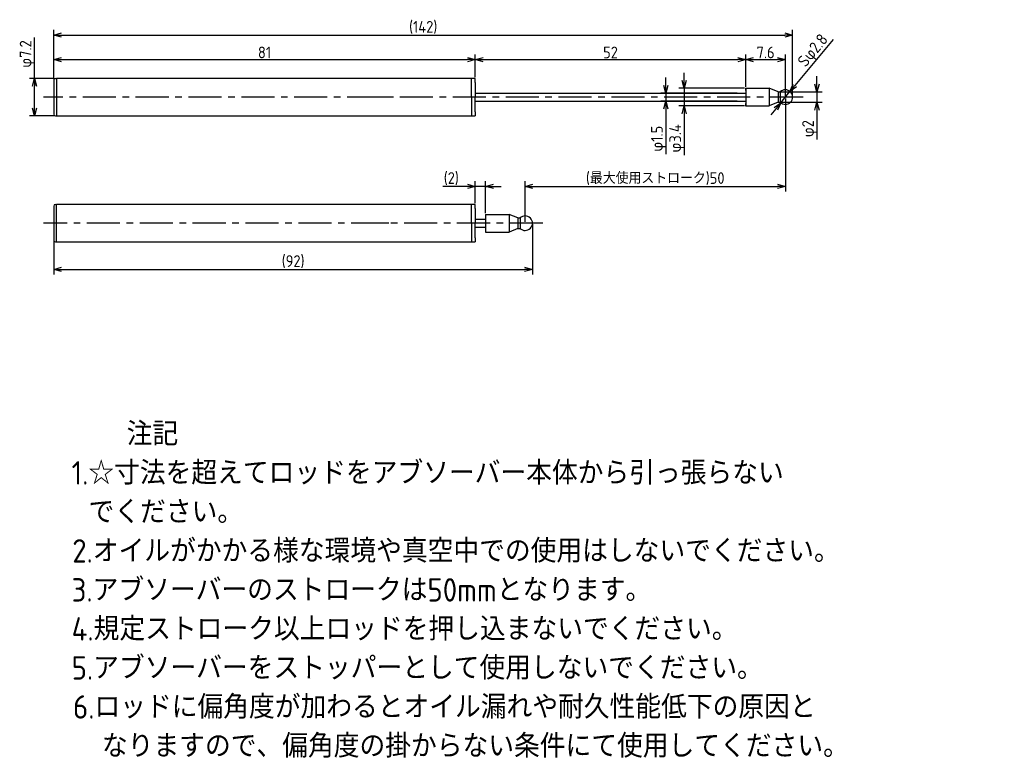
# Model space of a CAD drawing. Extents: x 93 to 283, y 72 to 215.
import ezdxf

# ---------------------------------------------------------------- set-up
doc = ezdxf.new("R2010")
doc.units = 0
doc.header["$LTSCALE"] = 0.2
doc.header["$MEASUREMENT"] = 0
doc.linetypes.add('CENTER', pattern=[50.8, 31.75, -6.35, 6.35, -6.35])
doc.layers.get('0').update_dxf_attribs({"linetype": 'CONTINUOUS'})
doc.layers.get('DEFPOINTS').update_dxf_attribs({"linetype": 'CONTINUOUS'})
for name, color, linetype in [('18-0-CON', 3, 'CONTINUOUS'), ('18-2-CEN', 1, 'CENTER'), ('35-0-CON', 7, 'CONTINUOUS')]:
    doc.layers.add(name, color=color, linetype=linetype)
doc.styles.add('DIMENSION', font='isocp.shx', dxfattribs={"bigfont": 'bigfont.shx'})
doc.styles.get("Standard").update_dxf_attribs({"font": 'isocp.shx', "bigfont": 'bigfont.shx'})
doc.dimstyles.new('外形図_部品図', dxfattribs={"dimscale": 0, "dimtxt": 4.5, "dimasz": 3, "dimexe": 2, "dimexo": 0.5, "dimgap": 0.5, "dimtad": 1, "dimdsep": 46, "dimtxsty": 'STANDARD', "dimcen": 2.5, "dimclrd": 161, "dimclre": 161, "dimclrt": 161, "dimadec": 0, "dimazin": 0, "dimtm": 1e-09, "dimtfac": 0.6, "dimtmove": 2, "dimatfit": 3, "dimfxl": 1, "dimtolj": 1, "dimarcsym": 0})

# ---------------------------------------------------------------- blocks, each defined once
blk = doc.blocks.new('_OPEN30')
at = {"color": 0, "linetype": 'ByBlock'}
for p, q in [((-1, 0.27), (0, 0)), ((0, 0), (-1, -0.27)), ((0, 0), (-1, 0))]:
    blk.add_line(p, q, dxfattribs=at)
blk = doc.blocks.new('*D196')
at = {"layer": '18-0-CON', "color": 161, "lineweight": -2}
for p, q in [((100, 203.55), (100, 208.22)), ((181, 203.85), (181, 208.22)), ((101.5, 207.22), (179.5, 207.22))]:
    blk.add_line(p, q, dxfattribs=at)
at = {"layer": 'DEFPOINTS', "color": 0}
for p in [(181, 207.22), (100, 203.3), (181, 203.6)]:
    blk.add_point(p, dxfattribs=at)
at = {"layer": '18-0-CON', "color": 161, "lineweight": -2, "xscale": 1.499999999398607, "yscale": 1.499999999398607, "zscale": 1.499999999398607, "rotation": 180}
blk.add_blockref('_OPEN30', (100, 207.22), dxfattribs=at)
at = {"layer": '18-0-CON', "color": 161, "lineweight": -2, "xscale": 1.499999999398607, "yscale": 1.499999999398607, "zscale": 1.499999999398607}
blk.add_blockref('_OPEN30', (181, 207.22), dxfattribs=at)
at = {"layer": '18-0-CON', "color": 161, "insert": (140.5, 208.59), "char_height": 2.25, "attachment_point": 5, "style": 'DIMENSION'}
blk.add_mtext('\\A1;81', dxfattribs=at)
blk = doc.blocks.new('*D197')
at = {"layer": '18-0-CON', "color": 161, "lineweight": -2}
for p, q in [((181, 203.85), (181, 208.22)), ((233, 201.95), (233, 208.22)), ((182.5, 207.22), (231.5, 207.22))]:
    blk.add_line(p, q, dxfattribs=at)
at = {"layer": 'DEFPOINTS', "color": 0}
for p in [(233, 207.22), (181, 203.6), (233, 201.7)]:
    blk.add_point(p, dxfattribs=at)
at = {"layer": '18-0-CON', "color": 161, "lineweight": -2, "xscale": 1.499999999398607, "yscale": 1.499999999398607, "zscale": 1.499999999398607, "rotation": 180}
blk.add_blockref('_OPEN30', (181, 207.22), dxfattribs=at)
at = {"layer": '18-0-CON', "color": 161, "lineweight": -2, "xscale": 1.499999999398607, "yscale": 1.499999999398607, "zscale": 1.499999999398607}
blk.add_blockref('_OPEN30', (233, 207.22), dxfattribs=at)
at = {"layer": '18-0-CON', "color": 161, "insert": (207, 208.59), "char_height": 2.25, "attachment_point": 5, "style": 'DIMENSION'}
blk.add_mtext('\\A1;52', dxfattribs=at)
blk = doc.blocks.new('*D195')
at = {"layer": '18-0-CON', "color": 161, "lineweight": -2}
for p, q in [((100, 203.55), (100, 212.93)), ((242, 200.25), (242, 212.93)), ((101.5, 211.93), (240.5, 211.93))]:
    blk.add_line(p, q, dxfattribs=at)
at = {"layer": 'DEFPOINTS', "color": 0}
for p in [(242, 211.93), (100, 203.3), (242, 200)]:
    blk.add_point(p, dxfattribs=at)
at = {"layer": '18-0-CON', "color": 161, "lineweight": -2, "xscale": 1.499999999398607, "yscale": 1.499999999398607, "zscale": 1.499999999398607, "rotation": 180}
blk.add_blockref('_OPEN30', (100, 211.93), dxfattribs=at)
at = {"layer": '18-0-CON', "color": 161, "lineweight": -2, "xscale": 1.499999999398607, "yscale": 1.499999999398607, "zscale": 1.499999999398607}
blk.add_blockref('_OPEN30', (242, 211.93), dxfattribs=at)
at = {"layer": '18-0-CON', "color": 161, "insert": (171, 213.41), "char_height": 2.25, "attachment_point": 5, "style": 'DIMENSION'}
blk.add_mtext('\\A1;(142)', dxfattribs=at)
blk = doc.blocks.new('*D194')
at = {"layer": '18-0-CON', "color": 161, "lineweight": -2}
for p, q in [((96.3, 203.6), (96.3, 211.47)), ((100.05, 203.6), (95.3, 203.6)), ((96.3, 197.9), (96.3, 202.1)), ((100.05, 196.4), (95.3, 196.4))]:
    blk.add_line(p, q, dxfattribs=at)
at = {"layer": 'DEFPOINTS', "color": 0}
for p in [(100.3, 203.6), (96.3, 196.4), (100.3, 196.4)]:
    blk.add_point(p, dxfattribs=at)
at = {"layer": '18-0-CON', "color": 161, "lineweight": -2, "xscale": 1.499999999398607, "yscale": 1.499999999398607, "zscale": 1.499999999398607}
for p, rotation in [((96.3, 203.6), 90), ((96.3, 196.4), 270)]:
    blk.add_blockref('_OPEN30', p, dxfattribs=dict(at, rotation=rotation))
at = {"layer": '18-0-CON', "color": 161, "insert": (94.92, 208.29), "char_height": 2.25, "attachment_point": 5, "rotation": 90, "style": 'DIMENSION'}
blk.add_mtext('\\A2;φ7.2', dxfattribs=at)
blk = doc.blocks.new('*D202')
at = {"layer": '18-0-CON', "color": 161, "lineweight": -2}
for p, q in [((217.64, 202.25), (217.64, 203.75)), ((231.31, 200.75), (216.64, 200.75)), ((217.64, 200.75), (217.64, 199.25)), ((231.31, 199.25), (216.64, 199.25)), ((217.64, 197.75), (217.64, 189.06))]:
    blk.add_line(p, q, dxfattribs=at)
at = {"layer": 'DEFPOINTS', "color": 0}
for p in [(231.56, 200.75), (217.64, 199.25), (231.56, 199.25)]:
    blk.add_point(p, dxfattribs=at)
at = {"layer": '18-0-CON', "color": 161, "lineweight": -2, "xscale": 1.499999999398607, "yscale": 1.499999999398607, "zscale": 1.499999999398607}
for p, rotation in [((217.64, 200.75), 270), ((217.64, 199.25), 90)]:
    blk.add_blockref('_OPEN30', p, dxfattribs=dict(at, rotation=rotation))
at = {"layer": '18-0-CON', "color": 161, "insert": (216.26, 192), "char_height": 2.25, "attachment_point": 5, "rotation": 90, "style": 'DIMENSION'}
blk.add_mtext('\\A1;φ1.5', dxfattribs=at)
blk = doc.blocks.new('*D201')
at = {"layer": '18-0-CON', "color": 161, "lineweight": -2}
for p, q in [((233, 201.95), (233, 208.22)), ((240.6, 200.25), (240.6, 208.22)), ((234.5, 207.22), (239.1, 207.22))]:
    blk.add_line(p, q, dxfattribs=at)
at = {"layer": 'DEFPOINTS', "color": 0}
for p in [(240.6, 207.22), (233, 201.7), (240.6, 200)]:
    blk.add_point(p, dxfattribs=at)
at = {"layer": '18-0-CON', "color": 161, "lineweight": -2, "xscale": 1.499999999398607, "yscale": 1.499999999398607, "zscale": 1.499999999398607, "rotation": 180}
blk.add_blockref('_OPEN30', (233, 207.22), dxfattribs=at)
at = {"layer": '18-0-CON', "color": 161, "lineweight": -2, "xscale": 1.499999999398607, "yscale": 1.499999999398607, "zscale": 1.499999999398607}
blk.add_blockref('_OPEN30', (240.6, 207.22), dxfattribs=at)
at = {"layer": '18-0-CON', "color": 161, "insert": (236.8, 208.59), "char_height": 2.25, "attachment_point": 5, "style": 'DIMENSION'}
blk.add_mtext('\\A1;7.6', dxfattribs=at)
blk = doc.blocks.new('*D200')
at = {"layer": '18-0-CON', "color": 161, "lineweight": -2}
for p, q in [((249.8, 211.11), (242.45, 202.23)), ((239.71, 198.92), (241.49, 201.08)), ((238.75, 197.77), (237.79, 196.61))]:
    blk.add_line(p, q, dxfattribs=at)
at = {"layer": 'DEFPOINTS', "color": 0}
for p in [(241.49, 201.08), (239.71, 198.92)]:
    blk.add_point(p, dxfattribs=at)
at = {"layer": '18-0-CON', "color": 161, "lineweight": -2, "xscale": 1.499999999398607, "yscale": 1.499999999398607, "zscale": 1.499999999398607}
for p, rotation in [((241.49, 201.08), 230.3684477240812), ((239.71, 198.92), 50.36844772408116)]:
    blk.add_blockref('_OPEN30', p, dxfattribs=dict(at, rotation=rotation))
at = {"layer": '18-0-CON', "color": 161, "insert": (246.11, 208.81), "char_height": 2.25, "attachment_point": 5, "rotation": 50.3684, "style": 'DIMENSION'}
blk.add_mtext('\\A2;Sφ2.8', dxfattribs=at)
blk = doc.blocks.new('*D199')
at = {"layer": '18-0-CON', "color": 161, "lineweight": -2}
for p, q in [((221.15, 203.2), (221.15, 204.7)), ((232.75, 201.7), (220.15, 201.7)), ((221.15, 201.7), (221.15, 198.3)), ((232.75, 198.3), (220.15, 198.3)), ((221.15, 196.8), (221.15, 188.84))]:
    blk.add_line(p, q, dxfattribs=at)
at = {"layer": 'DEFPOINTS', "color": 0}
for p in [(233, 201.7), (221.15, 198.3), (233, 198.3)]:
    blk.add_point(p, dxfattribs=at)
at = {"layer": '18-0-CON', "color": 161, "lineweight": -2, "xscale": 1.499999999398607, "yscale": 1.499999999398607, "zscale": 1.499999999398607}
for p, rotation in [((221.15, 201.7), 270), ((221.15, 198.3), 90)]:
    blk.add_blockref('_OPEN30', p, dxfattribs=dict(at, rotation=rotation))
at = {"layer": '18-0-CON', "color": 161, "insert": (219.77, 192.07), "char_height": 2.25, "attachment_point": 5, "rotation": 90, "style": 'DIMENSION'}
blk.add_mtext('\\A1;φ3.4', dxfattribs=at)
blk = doc.blocks.new('*D198')
at = {"layer": '18-0-CON', "color": 161, "lineweight": -2}
for p, q in [((246.68, 202.5), (246.68, 204)), ((239.44, 201), (247.68, 201)), ((246.68, 201), (246.68, 199)), ((239.44, 199), (247.68, 199)), ((246.68, 197.5), (246.68, 191.88))]:
    blk.add_line(p, q, dxfattribs=at)
at = {"layer": 'DEFPOINTS', "color": 0}
for p in [(239.19, 201), (239.19, 199), (246.68, 199)]:
    blk.add_point(p, dxfattribs=at)
at = {"layer": '18-0-CON', "color": 161, "lineweight": -2, "xscale": 1.499999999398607, "yscale": 1.499999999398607, "zscale": 1.499999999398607}
for p, rotation in [((246.68, 201), 270), ((246.68, 199), 90)]:
    blk.add_blockref('_OPEN30', p, dxfattribs=dict(at, rotation=rotation))
at = {"layer": '18-0-CON', "color": 161, "insert": (245.3, 193.94), "char_height": 2.25, "attachment_point": 5, "rotation": 90, "style": 'DIMENSION'}
blk.add_mtext('\\A1;φ2', dxfattribs=at)
blk = doc.blocks.new('*U112')
at = {"layer": '18-0-CON'}
for s, p in [('\u3000\u3000注記', (14.68, 121.86)), ('1.☆寸法を超えてロッドをアブソーバー本体から引っ張らない', (14, 114.36)), (' でください。', (14.68, 106.86)), ('2.オイルがかかる様な環境や真空中での使用はしないでください。', (14.12, 99.36)), ('3.アブソーバーのストロークは50mmとなります。', (14, 91.86)), ('4.規定ストローク以上ロッドを押し込まないでください。', (14, 84.36)), ('5.アブソーバーをストッパーとして使用しないでください。', (14, 76.86)), ('6.ロッドに偏角度が加わるとオイル漏れや耐久性能低下の原因と', (14.27, 69.36)), ('  なりますので、偏角度の掛からない条件にて使用してください。', (14.68, 61.86))]:
    blk.add_text(s, height=4.5, dxfattribs=at).set_placement(p)
blk = doc.blocks.new('*D203')
at = {"layer": '18-0-CON', "color": 161, "lineweight": -2}
for p, q in [((240.6, 199.75), (240.6, 181.84)), ((190.6, 176.01), (190.6, 183.84)), ((192.1, 182.84), (239.1, 182.84))]:
    blk.add_line(p, q, dxfattribs=at)
at = {"layer": 'DEFPOINTS', "color": 0}
for p in [(240.6, 200), (240.6, 182.84), (190.6, 175.76)]:
    blk.add_point(p, dxfattribs=at)
at = {"layer": '18-0-CON', "color": 161, "lineweight": -2, "xscale": 1.500000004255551, "yscale": 1.500000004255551, "zscale": 1.500000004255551, "rotation": 180}
blk.add_blockref('_OPEN30', (190.6, 182.84), dxfattribs=at)
at = {"layer": '18-0-CON', "color": 161, "lineweight": -2, "xscale": 1.500000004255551, "yscale": 1.500000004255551, "zscale": 1.500000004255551}
blk.add_blockref('_OPEN30', (240.6, 182.84), dxfattribs=at)
at = {"layer": '18-0-CON', "color": 161, "insert": (215.6, 184.33), "char_height": 2.25, "attachment_point": 5, "style": 'DIMENSION'}
blk.add_mtext('\\A1;(最大使用ストローク)50', dxfattribs=at)
blk = doc.blocks.new('*D204')
at = {"layer": '18-0-CON', "color": 161, "lineweight": -2}
for p, q in [((181, 179.61), (181, 183.84)), ((183, 177.71), (183, 183.84)), ((179.5, 182.84), (174.8, 182.84)), ((183, 182.84), (181, 182.84)), ((184.5, 182.84), (186, 182.84))]:
    blk.add_line(p, q, dxfattribs=at)
at = {"layer": 'DEFPOINTS', "color": 0}
for p in [(183, 182.84), (181, 179.36), (183, 177.46)]:
    blk.add_point(p, dxfattribs=at)
at = {"layer": '18-0-CON', "color": 161, "lineweight": -2, "xscale": 1.500000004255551, "yscale": 1.500000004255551, "zscale": 1.500000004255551}
blk.add_blockref('_OPEN30', (181, 182.84), dxfattribs=at)
at = {"layer": '18-0-CON', "color": 161, "lineweight": -2, "xscale": 1.500000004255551, "yscale": 1.500000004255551, "zscale": 1.500000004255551, "rotation": 180}
blk.add_blockref('_OPEN30', (183, 182.84), dxfattribs=at)
at = {"layer": '18-0-CON', "color": 161, "insert": (176.4, 184.33), "char_height": 2.25, "attachment_point": 5, "style": 'DIMENSION'}
blk.add_mtext('\\A1;(2)', dxfattribs=at)
blk = doc.blocks.new('*D205')
at = {"layer": '18-0-CON', "color": 161, "lineweight": -2}
for p, q in [((192, 175.56), (192, 165.88)), ((100, 172.21), (100, 165.88)), ((101.5, 166.88), (190.5, 166.88))]:
    blk.add_line(p, q, dxfattribs=at)
at = {"layer": 'DEFPOINTS', "color": 0}
for p in [(192, 175.81), (100, 172.46), (192, 166.88)]:
    blk.add_point(p, dxfattribs=at)
at = {"layer": '18-0-CON', "color": 161, "lineweight": -2, "xscale": 1.500000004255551, "yscale": 1.500000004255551, "zscale": 1.500000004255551, "rotation": 180}
blk.add_blockref('_OPEN30', (100, 166.88), dxfattribs=at)
at = {"layer": '18-0-CON', "color": 161, "lineweight": -2, "xscale": 1.500000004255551, "yscale": 1.500000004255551, "zscale": 1.500000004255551}
blk.add_blockref('_OPEN30', (192, 166.88), dxfattribs=at)
at = {"layer": '18-0-CON', "color": 161, "insert": (146, 168.36), "char_height": 2.25, "attachment_point": 5, "style": 'DIMENSION'}
blk.add_mtext('\\A1;(92)', dxfattribs=at)

msp = doc.modelspace()

# ---------------------------------------------------------------- linework, layer by layer
at = {"layer": '18-2-CEN'}
for p, q in [((244.00005, 200), (98.00145, 200)), ((164.40005, 200), (156.90005, 200)), ((194.00005, 175.75896), (98.00145, 175.75896)), ((164.40005, 175.75896), (156.90005, 175.75896))]:
    msp.add_line(p, q, dxfattribs=at)
at = {"layer": '35-0-CON'}
for p, q in [((100, 203.3), (100, 196.7)), ((100.3, 203.6), (100.5, 203.6)), ((181.00005, 203.6), (100.5, 203.6)), ((100.5, 203.6), (100.5, 203.4)), ((100.5, 203.6), (100.5, 196.4)), ((180.30005, 200), (180.30005, 203.6)), ((181.00005, 202.8), (181.00005, 203.6)), ((181.00005, 202.8), (181.00005, 200)), ((181.00005, 200.75), (233.00005, 200.75)), ((232.95005, 201.65), (232.95005, 201.3)), ((233.00005, 201.7), (237.50005, 201.7)), ((233.00005, 201.7), (233.00005, 198.3)), ((233.00005, 201.7), (233.00005, 201.7)), ((233.00005, 201.25), (233.00005, 201.25)), ((239.19, 201), (237.50005, 201.7)), ((237.50005, 201.7), (237.50005, 198.3)), ((239.19, 201), (239.6202, 201)), ((239.19, 201), (239.19, 199)), ((239.6202, 201), (239.62031, 199)), ((180.30005, 200), (180.30005, 196.4)), ((181.00005, 197.2), (181.00005, 200)), ((181.00005, 199.25), (233.00005, 199.25)), ((239.19, 199), (237.50005, 198.3)), ((239.19, 199), (239.62031, 199)), ((181.00005, 197.2), (181.00005, 196.4)), ((232.95005, 198.7), (232.95005, 198.35)), ((233.00005, 198.3), (237.50005, 198.3)), ((233.00005, 198.3), (233.00005, 198.3)), ((100.3, 196.4), (100.5, 196.4)), ((100.50005, 196.4), (181.00005, 196.4)), ((100, 179.05896), (100, 172.45896)), ((100.3, 179.35896), (100.5, 179.35896)), ((181.00005, 179.35896), (100.5, 179.35896)), ((100.5, 172.15896), (100.5, 179.35896)), ((180.30005, 175.75896), (180.30005, 179.35896)), ((181.00005, 178.55896), (181.00005, 179.35896)), ((181.00005, 178.55896), (181.00005, 175.75896)), ((181.00005, 176.50896), (183.00005, 176.50896)), ((182.95005, 177.40896), (182.95005, 177.05896)), ((183.00005, 177.45896), (187.50005, 177.45896)), ((183.00005, 177.45896), (183.00005, 174.05896)), ((183.00005, 177.45896), (183.00005, 177.45896)), ((183.00005, 177.00896), (183.00005, 177.00896)), ((189.19, 176.75896), (187.50005, 177.45896)), ((187.50005, 177.45896), (187.50005, 174.05896)), ((189.19, 176.75896), (189.6202, 176.75896)), ((189.19, 176.75896), (189.19, 174.75896)), ((189.6202, 176.75896), (189.62031, 174.75896)), ((180.30005, 175.75896), (180.30005, 172.15896)), ((181.00005, 172.95896), (181.00005, 175.75896)), ((181.00005, 175.00896), (183.00005, 175.00896)), ((182.95005, 174.45896), (182.95005, 174.10896)), ((189.19, 174.75896), (187.50005, 174.05896)), ((189.19, 174.75896), (189.62031, 174.75896)), ((181.00005, 172.95896), (181.00005, 172.15896)), ((183.00005, 174.05896), (187.50005, 174.05896)), ((183.00005, 174.05896), (183.00005, 174.05896)), ((100.3, 172.15896), (100.5, 172.15896)), ((100.50005, 172.15896), (181.00005, 172.15896))]:
    msp.add_line(p, q, dxfattribs=at)
for centre, radius, start, end in [((100.3, 203.3), 0.3, 90, 180), ((233.00005, 201.65), 0.05, 90, 180), ((233.00005, 201.3), 0.05, 180, 270), ((240.60005, 200.00005), 1.4, 225.5878791, 134.4184965), ((233.00005, 198.7), 0.05, 90, 180), ((233.00005, 198.35), 0.05, 180, 270), ((100.3, 196.7), 0.3, 180, 270), ((100.3, 179.05896), 0.3, 90, 180), ((183.00005, 177.40896), 0.05, 90, 180), ((183.00005, 177.05896), 0.05, 180, 270), ((190.60005, 175.75902), 1.4, 225.5878791, 134.4184965), ((183.00005, 174.45896), 0.05, 90, 180), ((183.00005, 174.10896), 0.05, 180, 270), ((100.3, 172.45896), 0.3, 180, 270)]:
    msp.add_arc(centre, radius, start, end, dxfattribs=at)

# ---------------------------------------------------------------- block references
at = {"layer": '18-0-CON'}
msp.add_blockref('*U112', (89.42804, 11.13651), dxfattribs=at)

# ---------------------------------------------------------------- dimensions: what is measured, and where the dimension line sits
for base, p1, p2, override, picture, middle in [((242.00005, 211.92515), (100, 203.3), (242.00005, 200.00013), {"dimscale": 0.5, "dimtad": 3, "dimpost": '(<>)', "dimtxsty": 'DIMENSION', "dimblk1": 'OPEN30', "dimblk2": 'OPEN30', "dimsah": 1}, '*D195', (171.00003, 213.41265)), ((181.00005, 207.21523), (100, 203.3), (181.00005, 203.6), {"dimscale": 0.5, "dimtad": 3, "dimtxsty": 'DIMENSION', "dimblk1": 'OPEN30', "dimblk2": 'OPEN30', "dimsah": 1}, '*D196', (140.50003, 208.59023)), ((233.00005, 207.21523), (181.00005, 203.6), (233.00005, 201.7), {"dimscale": 0.5, "dimtad": 3, "dimpost": '<>', "dimtxsty": 'DIMENSION', "dimblk1": 'OPEN30', "dimblk2": 'OPEN30', "dimsah": 1}, '*D197', (207.00005, 208.59045)), ((240.60005, 207.21523), (233.00005, 201.7), (240.60005, 200.00005), {"dimscale": 0.5, "dimtad": 3, "dimtxsty": 'DIMENSION', "dimblk1": 'OPEN30', "dimblk2": 'OPEN30', "dimsah": 1}, '*D201', (236.80005, 208.59023)), ((240.60005, 182.83809), (190.60005, 175.75902), (240.60005, 200.00005), {"dimscale": 0.5, "dimtad": 3, "dimdec": 4, "dimpost": '(最大使用ストローク)<>', "dimtxsty": 'DIMENSION', "dimblk": 'OPEN30', "dimtdec": 4, "dimtmove": 0, "dimtzin": 0}, '*D203', (215.60005, 184.32559)), ((191.99913, 166.8762), (100, 172.45896), (191.99913, 175.80998), {"dimscale": 0.5, "dimtad": 3, "dimdec": 1, "dimpost": '(<>)', "dimtxsty": 'DIMENSION', "dimblk": 'OPEN30', "dimtdec": 4, "dimtmove": 0, "dimtzin": 0}, '*D205', (145.99956, 168.36424))]:
    dim = msp.add_linear_dim(base=base, p1=p1, p2=p2, dimstyle='外形図_部品図', override=override, dxfattribs=at)
    dim.commit()
    dim.dimension.update_dxf_attribs({"geometry": picture, "text_midpoint": middle})
dim = msp.add_diameter_dim_2p(p1=(239.70707, 198.92183), p2=(241.49304, 201.07828), dimstyle='外形図_部品図', override={"dimscale": 0.5, "dimtad": 3, "dimpost": 'Sφ<>', "dimtxsty": 'DIMENSION', "dimblk1": 'OPEN30', "dimblk2": 'OPEN30', "dimsah": 1, "dimtp": 0.05, "dimtm": 0.05, "dimtmove": 0, "dimtolj": 2}, dxfattribs=at)
dim.commit()
dim.dimension.update_dxf_attribs({"geometry": '*D200', "text_midpoint": (247.17075, 207.93376), "dimtype": 163})
for base, p1, p2, override, picture, middle in [((96.2972, 196.4), (100.3, 203.6), (100.3, 196.4), {"dimscale": 0.5, "dimtad": 3, "dimpost": 'φ<>', "dimtxsty": 'DIMENSION', "dimblk1": 'OPEN30', "dimblk2": 'OPEN30', "dimsah": 1, "dimtp": 0.1, "dimtm": 0.3, "dimtmove": 0, "dimtolj": 2}, '*D194', (96.2972, 208.28632)), ((221.14674, 198.3), (233.00005, 201.7), (233.00005, 198.3), {"dimscale": 0.5, "dimtad": 3, "dimpost": 'φ<>', "dimtxsty": 'DIMENSION', "dimblk1": 'OPEN30', "dimblk2": 'OPEN30', "dimsah": 1, "dimtmove": 0}, '*D199', (221.14674, 192.06875)), ((217.63713, 199.25), (231.55552, 200.75), (231.55552, 199.25), {"dimscale": 0.5, "dimtad": 3, "dimpost": 'φ<>', "dimtxsty": 'DIMENSION', "dimblk1": 'OPEN30', "dimblk2": 'OPEN30', "dimsah": 1, "dimtm": 0.05, "dimtmove": 0}, '*D202', (217.63713, 192.0043)), ((246.67986, 199), (239.19, 201), (239.19, 199), {"dimscale": 0.5, "dimtad": 3, "dimpost": 'φ<>', "dimtxsty": 'DIMENSION', "dimblk1": 'OPEN30', "dimblk2": 'OPEN30', "dimsah": 1, "dimtmove": 0}, '*D198', (246.67986, 193.93868))]:
    dim = msp.add_linear_dim(base=base, p1=p1, p2=p2, angle=90, dimstyle='外形図_部品図', override=override, dxfattribs=at)
    dim.commit()
    dim.dimension.update_dxf_attribs({"geometry": picture, "text_midpoint": middle, "dimtype": 160})
dim = msp.add_linear_dim(base=(183.00005, 182.83809), p1=(181.00005, 179.35896), p2=(183.00005, 177.45896), dimstyle='外形図_部品図', override={"dimscale": 0.5, "dimtad": 3, "dimdec": 4, "dimpost": '(<>)', "dimtxsty": 'DIMENSION', "dimblk": 'OPEN30', "dimtdec": 4, "dimtmove": 0, "dimtzin": 0}, dxfattribs=at)
dim.commit()
dim.dimension.update_dxf_attribs({"geometry": '*D204', "text_midpoint": (176.40094, 182.83809), "dimtype": 160})

doc.saveas('drawing.dxf')
